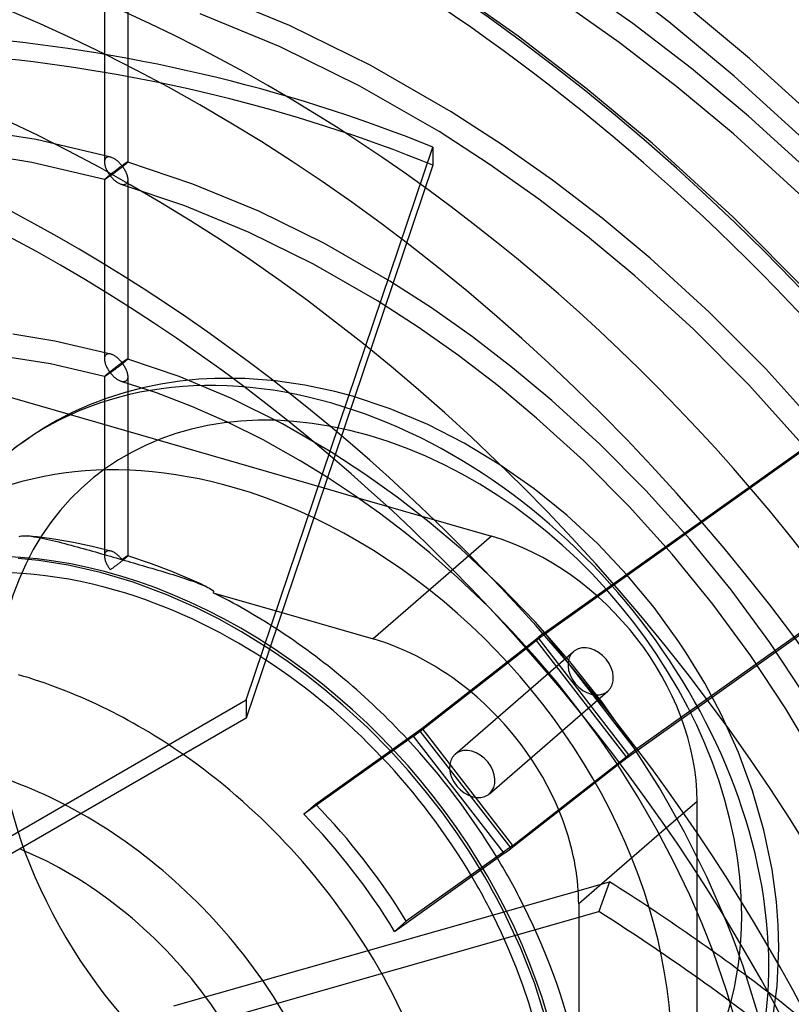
# Model space of a CAD drawing. Header units: millimetres. Extents: x -151 to 144, y -192 to 186.
# Tile 12 of 16: x 8 to 75, y 17 to 101. Entities that reach past the tile are written whole.
import ezdxf

# ---------------------------------------------------------------- set-up
doc = ezdxf.new("R2010")
doc.units = ezdxf.units.MM
doc.layers.add('HIDDEN', color=7, linetype='Continuous')
doc.layers.add('THICK', color=7, linetype='Continuous')

msp = doc.modelspace()

# ---------------------------------------------------------------- linework, layer by layer
at = {"layer": 'HIDDEN'}
for p, q in [((64.265, 100.898), (58.512, 105.31)), ((15.762, 104.255), (15.762, 88.84)), ((17.762, 104.255), (17.762, 88.84)), ((61.177, 100.73), (56.051, 104.344)), ((31.663, 100.569), (24.683, 103.442)), ((51.316, 99.662), (45.387, 103.843)), ((59.992, 99.119), (54.932, 102.687)), ((71.195, 97.733), (65.513, 102.461)), ((30.848, 98.742), (23.995, 101.564)), ((66.206, 96.873), (61.177, 100.73)), ((69.886, 96.221), (64.265, 100.898)), ((38.643, 97.14), (31.663, 100.569)), ((57.132, 95.202), (51.316, 99.662)), ((64.958, 95.31), (59.992, 99.119)), ((37.707, 95.373), (30.848, 98.742)), ((78.143, 91.407), (71.195, 97.733)), ((45.563, 93.166), (38.643, 97.14)), ((71.119, 92.785), (66.206, 96.873)), ((76.76, 89.962), (69.886, 96.221)), ((44.512, 91.464), (37.707, 95.373)), ((62.814, 90.475), (57.132, 95.202)), ((69.81, 91.273), (64.958, 95.31)), ((49.952, 90.329), (45.563, 93.166)), ((77.127, 87.315), (71.119, 92.785)), ((9.886, 90.776), (5.21, 91.525)), ((48.833, 88.672), (44.512, 91.464)), ((16.316, 89.261), (9.886, 90.776)), ((75.744, 85.87), (69.81, 91.273)), ((27.95, 42.647), (43.978, 90.133)), ((43.978, 90.133), (43.978, 88.583)), ((54.276, 87.28), (49.952, 90.329)), ((69.762, 84.148), (62.814, 90.475)), ((9.508, 88.812), (4.957, 89.541)), ((15.764, 87.338), (9.508, 88.812)), ((15.765, 88.902), (15.762, 88.837)), ((15.762, 88.837), (15.765, 88.774)), ((15.772, 88.963), (15.765, 88.902)), ((15.785, 89.021), (15.772, 88.963)), ((15.804, 89.075), (15.785, 89.021)), ((15.829, 89.124), (15.804, 89.075)), ((15.86, 89.168), (15.829, 89.124)), ((15.896, 89.205), (15.86, 89.168)), ((15.937, 89.235), (15.896, 89.205)), ((15.983, 89.258), (15.937, 89.235)), ((16.032, 89.275), (15.983, 89.258)), ((16.085, 89.284), (16.032, 89.275)), ((16.14, 89.287), (16.085, 89.284)), ((16.197, 89.284), (16.14, 89.287)), ((16.256, 89.275), (16.197, 89.284)), ((16.317, 89.26), (16.256, 89.275)), ((16.376, 89.241), (16.317, 89.26)), ((16.436, 89.218), (16.376, 89.241)), ((16.496, 89.191), (16.436, 89.218)), ((16.556, 89.16), (16.496, 89.191)), ((16.615, 89.125), (16.556, 89.16)), ((16.675, 89.088), (16.615, 89.125)), ((16.733, 89.048), (16.675, 89.088)), ((16.791, 89.005), (16.733, 89.048)), ((16.847, 88.959), (16.791, 89.005)), ((16.903, 88.912), (16.847, 88.959)), ((16.958, 88.862), (16.903, 88.912)), ((17.012, 88.81), (16.958, 88.862)), ((17.065, 88.757), (17.012, 88.81)), ((17.667, 88.8), (17.641, 88.784)), ((17.691, 88.814), (17.667, 88.8)), ((17.712, 88.825), (17.691, 88.814)), ((17.729, 88.834), (17.712, 88.825)), ((17.721, 88.789), (17.74, 88.808)), ((17.743, 88.84), (17.729, 88.834)), ((17.74, 88.808), (17.753, 88.823)), ((17.754, 88.843), (17.743, 88.84)), ((17.753, 88.823), (17.76, 88.834)), ((17.76, 88.844), (17.754, 88.843)), ((17.761, 88.843), (17.76, 88.844)), ((23.369, 86.958), (17.76, 88.844)), ((17.76, 88.834), (17.762, 88.841)), ((17.762, 88.843), (17.761, 88.843)), ((17.761, 88.843), (17.761, 88.843)), ((17.762, 88.842), (17.762, 88.843)), ((17.762, 88.841), (17.762, 88.842)), ((17.762, 88.841), (17.762, 88.841)), ((15.765, 88.774), (15.772, 88.709)), ((15.772, 88.709), (15.782, 88.643)), ((15.782, 88.643), (15.796, 88.576)), ((15.796, 88.576), (15.814, 88.509)), ((15.814, 88.509), (15.834, 88.441)), ((15.834, 88.441), (15.858, 88.373)), ((15.858, 88.373), (15.884, 88.305)), ((15.884, 88.305), (15.913, 88.238)), ((15.913, 88.238), (15.944, 88.171)), ((15.944, 88.171), (15.977, 88.105)), ((15.977, 88.105), (16.013, 88.039)), ((16.013, 88.039), (16.05, 87.973)), ((16.05, 87.973), (16.089, 87.909)), ((16.431, 87.906), (16.491, 87.953)), ((16.491, 87.953), (16.552, 87.999)), ((16.552, 87.999), (16.611, 88.045)), ((16.611, 88.045), (16.671, 88.09)), ((16.647, 87.94), (16.7, 87.979)), ((16.671, 88.09), (16.729, 88.135)), ((16.7, 87.979), (16.753, 88.019)), ((16.729, 88.135), (16.787, 88.179)), ((16.753, 88.019), (16.807, 88.059)), ((16.787, 88.179), (16.845, 88.222)), ((16.807, 88.059), (16.861, 88.1)), ((16.845, 88.222), (16.901, 88.264)), ((16.861, 88.1), (16.916, 88.142)), ((16.901, 88.264), (16.956, 88.305)), ((16.916, 88.142), (16.972, 88.184)), ((16.956, 88.305), (17.01, 88.345)), ((16.972, 88.184), (17.028, 88.226)), ((17.01, 88.345), (17.063, 88.383)), ((17.028, 88.226), (17.084, 88.269)), ((17.063, 88.383), (17.115, 88.421)), ((17.116, 88.701), (17.065, 88.757)), ((17.084, 88.269), (17.14, 88.312)), ((17.115, 88.421), (17.166, 88.458)), ((17.166, 88.645), (17.116, 88.701)), ((17.14, 88.312), (17.195, 88.355)), ((17.215, 88.587), (17.166, 88.645)), ((17.166, 88.458), (17.215, 88.493)), ((17.195, 88.355), (17.25, 88.398)), ((17.263, 88.527), (17.215, 88.587)), ((17.215, 88.493), (17.263, 88.527)), ((17.25, 88.398), (17.305, 88.441)), ((17.308, 88.56), (17.263, 88.527)), ((17.263, 88.527), (17.311, 88.463)), ((17.305, 88.441), (17.358, 88.483)), ((17.352, 88.591), (17.308, 88.56)), ((17.311, 88.463), (17.357, 88.398)), ((17.395, 88.62), (17.352, 88.591)), ((17.357, 88.398), (17.402, 88.331)), ((17.358, 88.483), (17.409, 88.524)), ((17.436, 88.649), (17.395, 88.62)), ((17.402, 88.331), (17.445, 88.264)), ((17.409, 88.524), (17.459, 88.564)), ((17.475, 88.675), (17.436, 88.649)), ((17.445, 88.264), (17.486, 88.195)), ((17.459, 88.564), (17.506, 88.602)), ((17.513, 88.701), (17.475, 88.675)), ((17.486, 88.195), (17.525, 88.125)), ((17.506, 88.602), (17.551, 88.639)), ((17.548, 88.724), (17.513, 88.701)), ((17.525, 88.125), (17.562, 88.055)), ((17.581, 88.746), (17.548, 88.724)), ((17.551, 88.639), (17.591, 88.673)), ((17.562, 88.055), (17.596, 87.984)), ((17.612, 88.766), (17.581, 88.746)), ((17.591, 88.673), (17.629, 88.705)), ((17.596, 87.984), (17.628, 87.912)), ((17.641, 88.784), (17.612, 88.766)), ((17.629, 88.705), (17.665, 88.737)), ((17.665, 88.737), (17.696, 88.765)), ((17.696, 88.765), (17.721, 88.789)), ((43.978, 88.583), (35.464, 63.359)), ((53.091, 85.669), (48.833, 88.672)), ((15.762, 87.34), (15.762, 71.926)), ((15.762, 87.34), (15.765, 87.346)), ((15.763, 87.339), (15.763, 87.34)), ((15.763, 87.34), (15.762, 87.34)), ((15.763, 87.338), (15.763, 87.339)), ((15.763, 87.339), (15.763, 87.339)), ((15.764, 87.338), (15.763, 87.338)), ((15.77, 87.338), (15.764, 87.338)), ((15.764, 87.338), (15.764, 87.338)), ((15.765, 87.346), (15.772, 87.357)), ((15.78, 87.342), (15.77, 87.338)), ((15.772, 87.357), (15.785, 87.371)), ((15.793, 87.348), (15.78, 87.342)), ((15.785, 87.371), (15.804, 87.39)), ((15.81, 87.357), (15.793, 87.348)), ((15.804, 87.39), (15.829, 87.413)), ((15.829, 87.368), (15.81, 87.357)), ((15.829, 87.413), (15.86, 87.441)), ((15.851, 87.382), (15.829, 87.368)), ((15.876, 87.397), (15.851, 87.382)), ((15.86, 87.441), (15.896, 87.473)), ((15.904, 87.415), (15.876, 87.397)), ((15.896, 87.473), (15.937, 87.508)), ((15.934, 87.435), (15.904, 87.415)), ((15.967, 87.456), (15.934, 87.435)), ((15.937, 87.508), (15.982, 87.546)), ((16.003, 87.48), (15.967, 87.456)), ((15.982, 87.546), (16.03, 87.586)), ((16.04, 87.506), (16.003, 87.48)), ((16.03, 87.586), (16.082, 87.629)), ((16.081, 87.534), (16.04, 87.506)), ((16.123, 87.563), (16.081, 87.534)), ((16.082, 87.629), (16.137, 87.673)), ((16.089, 87.909), (16.13, 87.845)), ((16.168, 87.594), (16.123, 87.563)), ((16.13, 87.845), (16.173, 87.783)), ((16.137, 87.673), (16.193, 87.718)), ((16.214, 87.627), (16.168, 87.594)), ((16.173, 87.783), (16.217, 87.721)), ((16.193, 87.718), (16.251, 87.765)), ((16.263, 87.661), (16.214, 87.627)), ((16.217, 87.721), (16.263, 87.661)), ((16.251, 87.765), (16.311, 87.811)), ((16.263, 87.661), (16.307, 87.693)), ((16.312, 87.599), (16.263, 87.661)), ((16.307, 87.693), (16.352, 87.725)), ((16.311, 87.811), (16.371, 87.859)), ((16.363, 87.538), (16.312, 87.599)), ((16.352, 87.725), (16.398, 87.759)), ((16.415, 87.48), (16.363, 87.538)), ((16.371, 87.859), (16.431, 87.906)), ((16.398, 87.759), (16.446, 87.793)), ((16.468, 87.423), (16.415, 87.48)), ((16.446, 87.793), (16.495, 87.829)), ((16.522, 87.368), (16.468, 87.423)), ((16.495, 87.829), (16.545, 87.865)), ((16.577, 87.316), (16.522, 87.368)), ((16.545, 87.865), (16.596, 87.902)), ((16.632, 87.266), (16.577, 87.316)), ((16.596, 87.902), (16.647, 87.94)), ((16.688, 87.219), (16.632, 87.266)), ((16.744, 87.174), (16.688, 87.219)), ((16.8, 87.132), (16.744, 87.174)), ((16.856, 87.093), (16.8, 87.132)), ((17.628, 87.912), (17.657, 87.84)), ((17.657, 87.84), (17.683, 87.768)), ((17.683, 87.768), (17.705, 87.696)), ((17.705, 87.696), (17.725, 87.624)), ((17.731, 87.131), (17.705, 87.07)), ((17.725, 87.624), (17.741, 87.552)), ((17.749, 87.197), (17.731, 87.131)), ((17.741, 87.552), (17.752, 87.481)), ((17.759, 87.269), (17.749, 87.197)), ((17.752, 87.481), (17.76, 87.412)), ((17.762, 87.344), (17.759, 87.269)), ((17.76, 87.412), (17.762, 87.344)), ((17.762, 87.34), (17.762, 71.926)), ((58.519, 84.027), (54.276, 87.28)), ((16.913, 87.057), (16.856, 87.093)), ((16.971, 87.023), (16.913, 87.057)), ((17.029, 86.993), (16.971, 87.023)), ((17.087, 86.966), (17.029, 86.993)), ((17.144, 86.942), (17.087, 86.966)), ((17.202, 86.923), (17.144, 86.942)), ((17.263, 86.907), (17.202, 86.923)), ((22.681, 85.081), (17.202, 86.923)), ((17.323, 86.897), (17.263, 86.907)), ((17.381, 86.893), (17.323, 86.897)), ((17.437, 86.895), (17.381, 86.893)), ((17.491, 86.904), (17.437, 86.895)), ((17.541, 86.92), (17.491, 86.904)), ((17.587, 86.943), (17.541, 86.92)), ((17.629, 86.973), (17.587, 86.943)), ((17.671, 87.017), (17.629, 86.973)), ((17.705, 87.07), (17.671, 87.017)), ((29.023, 84.625), (23.369, 86.958)), ((57.27, 82.464), (53.091, 85.669)), ((28.207, 82.799), (22.681, 85.081)), ((34.675, 81.845), (29.023, 84.625)), ((62.663, 80.579), (58.519, 84.027)), ((76.425, 77.449), (69.762, 84.148)), ((33.738, 80.077), (28.207, 82.799)), ((61.353, 79.067), (57.27, 82.464)), ((40.278, 78.625), (34.675, 81.845)), ((53.601, 48.436), (98.45, 80.338)), ((67.73, 75.965), (62.663, 80.579)), ((39.227, 76.923), (33.738, 80.077)), ((96.838, 79.036), (52.855, 47.751)), ((66.347, 74.52), (61.353, 79.067)), ((43.853, 76.314), (40.278, 78.625)), ((42.734, 74.657), (39.227, 76.923)), ((47.376, 73.831), (43.853, 76.314)), ((72.59, 71.079), (67.73, 75.965)), ((46.19, 72.22), (42.734, 74.657)), ((71.137, 69.704), (66.347, 74.52)), ((11.51, 73.472), (7.895, 74.051)), ((50.831, 71.181), (47.376, 73.831)), ((16.315, 72.346), (11.51, 73.472)), ((11.132, 71.508), (7.641, 72.067)), ((15.765, 71.987), (15.762, 71.923)), ((15.762, 71.923), (15.765, 71.859)), ((15.772, 72.049), (15.765, 71.987)), ((15.785, 72.106), (15.772, 72.049)), ((15.804, 72.16), (15.785, 72.106)), ((15.829, 72.21), (15.804, 72.16)), ((15.86, 72.253), (15.829, 72.21)), ((15.896, 72.29), (15.86, 72.253)), ((15.937, 72.32), (15.896, 72.29)), ((15.982, 72.343), (15.937, 72.32)), ((16.032, 72.36), (15.982, 72.343)), ((16.084, 72.369), (16.032, 72.36)), ((16.139, 72.372), (16.084, 72.369)), ((16.196, 72.369), (16.139, 72.372)), ((16.255, 72.36), (16.196, 72.369)), ((16.316, 72.346), (16.255, 72.36)), ((16.375, 72.327), (16.316, 72.346)), ((16.435, 72.304), (16.375, 72.327)), ((16.495, 72.277), (16.435, 72.304)), ((16.555, 72.246), (16.495, 72.277)), ((16.615, 72.212), (16.555, 72.246)), ((16.674, 72.174), (16.615, 72.212)), ((16.733, 72.134), (16.674, 72.174)), ((16.79, 72.091), (16.733, 72.134)), ((16.847, 72.046), (16.79, 72.091)), ((16.903, 71.998), (16.847, 72.046)), ((16.958, 71.948), (16.903, 71.998)), ((17.012, 71.897), (16.958, 71.948)), ((17.065, 71.843), (17.012, 71.897)), ((17.667, 71.886), (17.641, 71.87)), ((17.691, 71.899), (17.667, 71.886)), ((17.711, 71.911), (17.691, 71.899)), ((17.729, 71.919), (17.711, 71.911)), ((17.721, 71.874), (17.74, 71.893)), ((17.743, 71.926), (17.729, 71.919)), ((17.74, 71.893), (17.753, 71.908)), ((17.753, 71.929), (17.743, 71.926)), ((17.76, 71.929), (17.753, 71.929)), ((17.753, 71.908), (17.76, 71.919)), ((17.761, 71.929), (17.76, 71.929)), ((22.174, 70.43), (17.76, 71.929)), ((17.76, 71.919), (17.762, 71.926)), ((17.762, 71.928), (17.761, 71.929)), ((17.761, 71.929), (17.761, 71.929)), ((17.762, 71.927), (17.762, 71.928)), ((17.762, 71.928), (17.762, 71.928)), ((17.762, 71.926), (17.762, 71.927)), ((49.582, 69.618), (46.19, 72.22)), ((15.764, 70.423), (11.132, 71.508)), ((15.765, 71.859), (15.772, 71.794)), ((15.772, 71.794), (15.782, 71.729)), ((15.782, 71.729), (15.796, 71.662)), ((15.796, 71.662), (15.814, 71.595)), ((15.814, 71.595), (15.834, 71.527)), ((15.834, 71.527), (15.858, 71.459)), ((15.858, 71.459), (15.884, 71.391)), ((15.884, 71.391), (15.913, 71.324)), ((15.913, 71.324), (15.944, 71.257)), ((15.944, 71.257), (15.978, 71.191)), ((15.978, 71.191), (16.013, 71.125)), ((16.013, 71.125), (16.05, 71.06)), ((16.05, 71.06), (16.089, 70.995)), ((16.479, 71.029), (16.538, 71.075)), ((16.538, 71.075), (16.597, 71.12)), ((16.597, 71.12), (16.656, 71.165)), ((16.647, 71.027), (16.699, 71.065)), ((16.656, 71.165), (16.714, 71.209)), ((16.699, 71.065), (16.753, 71.105)), ((16.714, 71.209), (16.771, 71.252)), ((16.753, 71.105), (16.807, 71.145)), ((16.771, 71.252), (16.828, 71.296)), ((16.807, 71.145), (16.861, 71.186)), ((16.828, 71.296), (16.885, 71.338)), ((16.861, 71.186), (16.917, 71.228)), ((16.885, 71.338), (16.941, 71.38)), ((16.917, 71.228), (16.972, 71.27)), ((16.941, 71.38), (16.997, 71.421)), ((16.972, 71.27), (17.028, 71.312)), ((16.997, 71.421), (17.052, 71.462)), ((17.028, 71.312), (17.084, 71.355)), ((17.052, 71.462), (17.107, 71.502)), ((17.116, 71.788), (17.065, 71.843)), ((17.084, 71.355), (17.14, 71.398)), ((17.107, 71.502), (17.16, 71.54)), ((17.166, 71.731), (17.116, 71.788)), ((17.14, 71.398), (17.195, 71.441)), ((17.16, 71.54), (17.212, 71.578)), ((17.215, 71.673), (17.166, 71.731)), ((17.195, 71.441), (17.251, 71.484)), ((17.212, 71.578), (17.263, 71.614)), ((17.263, 71.614), (17.215, 71.673)), ((17.251, 71.484), (17.305, 71.526)), ((17.308, 71.646), (17.263, 71.614)), ((17.263, 71.614), (17.313, 71.546)), ((17.305, 71.526), (17.358, 71.568)), ((17.352, 71.677), (17.308, 71.646)), ((17.313, 71.546), (17.362, 71.478)), ((17.395, 71.707), (17.352, 71.677)), ((17.358, 71.568), (17.41, 71.609)), ((17.362, 71.478), (17.409, 71.408)), ((17.436, 71.735), (17.395, 71.707)), ((17.409, 71.408), (17.453, 71.338)), ((17.41, 71.609), (17.459, 71.649)), ((17.475, 71.762), (17.436, 71.735)), ((17.453, 71.338), (17.494, 71.267)), ((17.459, 71.649), (17.506, 71.688)), ((17.512, 71.787), (17.475, 71.762)), ((17.494, 71.267), (17.533, 71.196)), ((17.506, 71.688), (17.551, 71.724)), ((17.548, 71.81), (17.512, 71.787)), ((17.533, 71.196), (17.57, 71.125)), ((17.581, 71.832), (17.548, 71.81)), ((17.551, 71.724), (17.591, 71.759)), ((17.57, 71.125), (17.603, 71.054)), ((17.612, 71.852), (17.581, 71.832)), ((17.591, 71.759), (17.629, 71.79)), ((17.603, 71.054), (17.634, 70.983)), ((17.641, 71.87), (17.612, 71.852)), ((17.629, 71.79), (17.665, 71.822)), ((17.665, 71.822), (17.696, 71.85)), ((17.696, 71.85), (17.721, 71.874)), ((54.206, 68.373), (50.831, 71.181)), ((77.214, 65.946), (72.59, 71.079)), ((15.762, 70.426), (15.762, 55.01)), ((15.762, 70.426), (15.765, 70.432)), ((15.763, 70.425), (15.762, 70.426)), ((15.763, 70.424), (15.763, 70.425)), ((15.763, 70.425), (15.763, 70.425)), ((15.764, 70.424), (15.763, 70.424)), ((15.763, 70.424), (15.763, 70.424)), ((15.77, 70.424), (15.764, 70.423)), ((15.764, 70.423), (15.764, 70.424)), ((15.765, 70.432), (15.772, 70.442)), ((15.78, 70.427), (15.77, 70.424)), ((15.772, 70.442), (15.785, 70.456)), ((15.793, 70.434), (15.78, 70.427)), ((15.785, 70.456), (15.804, 70.475)), ((15.809, 70.443), (15.793, 70.434)), ((15.804, 70.475), (15.829, 70.498)), ((15.829, 70.454), (15.809, 70.443)), ((15.829, 70.498), (15.86, 70.526)), ((15.851, 70.468), (15.829, 70.454)), ((15.876, 70.483), (15.851, 70.468)), ((15.86, 70.526), (15.896, 70.558)), ((15.904, 70.501), (15.876, 70.483)), ((15.896, 70.558), (15.936, 70.592)), ((15.934, 70.521), (15.904, 70.501)), ((15.967, 70.543), (15.934, 70.521)), ((15.936, 70.592), (15.98, 70.629)), ((16.003, 70.567), (15.967, 70.543)), ((15.98, 70.629), (16.028, 70.669)), ((16.041, 70.592), (16.003, 70.567)), ((16.028, 70.669), (16.078, 70.71)), ((16.081, 70.62), (16.041, 70.592)), ((16.078, 70.71), (16.132, 70.754)), ((16.123, 70.65), (16.081, 70.62)), ((16.089, 70.995), (16.13, 70.932)), ((16.168, 70.681), (16.123, 70.65)), ((16.13, 70.932), (16.173, 70.869)), ((16.132, 70.754), (16.187, 70.799)), ((16.214, 70.713), (16.168, 70.681)), ((16.173, 70.869), (16.217, 70.808)), ((16.187, 70.799), (16.244, 70.844)), ((16.263, 70.748), (16.214, 70.713)), ((16.217, 70.808), (16.263, 70.748)), ((16.244, 70.844), (16.302, 70.89)), ((16.263, 70.748), (16.307, 70.779)), ((16.312, 70.686), (16.263, 70.748)), ((16.302, 70.89), (16.361, 70.936)), ((16.307, 70.779), (16.352, 70.812)), ((16.363, 70.625), (16.312, 70.686)), ((16.352, 70.812), (16.398, 70.845)), ((16.361, 70.936), (16.42, 70.983)), ((16.415, 70.566), (16.363, 70.625)), ((16.398, 70.845), (16.446, 70.88)), ((16.468, 70.51), (16.415, 70.566)), ((16.42, 70.983), (16.479, 71.029)), ((16.446, 70.88), (16.495, 70.915)), ((16.522, 70.455), (16.468, 70.51)), ((16.495, 70.915), (16.545, 70.951)), ((16.576, 70.403), (16.522, 70.455)), ((16.545, 70.951), (16.595, 70.989)), ((16.631, 70.353), (16.576, 70.403)), ((16.595, 70.989), (16.647, 71.027)), ((16.687, 70.306), (16.631, 70.353)), ((16.743, 70.261), (16.687, 70.306)), ((16.799, 70.219), (16.743, 70.261)), ((16.855, 70.18), (16.799, 70.219)), ((17.634, 70.983), (17.662, 70.913)), ((17.662, 70.913), (17.686, 70.843)), ((17.686, 70.843), (17.708, 70.772)), ((17.731, 70.215), (17.705, 70.155)), ((17.708, 70.772), (17.727, 70.702)), ((17.727, 70.702), (17.742, 70.632)), ((17.749, 70.282), (17.731, 70.215)), ((17.742, 70.632), (17.753, 70.563)), ((17.759, 70.354), (17.749, 70.282)), ((17.753, 70.563), (17.76, 70.495)), ((17.762, 70.429), (17.759, 70.354)), ((17.76, 70.495), (17.762, 70.429)), ((17.762, 70.426), (17.762, 55.01)), ((26.62, 68.572), (22.174, 70.43)), ((23.882, 70.19), (22.229, 70.024)), ((25.24, 70.265), (23.882, 70.19)), ((27.814, 70.258), (25.24, 70.265)), ((30.464, 70.057), (27.814, 70.258)), ((106.258, 70.276), (61.409, 38.374)), ((4.854, 69.454), (34.621, 60.861)), ((16.912, 70.143), (16.855, 70.18)), ((16.97, 70.11), (16.912, 70.143)), ((17.028, 70.079), (16.97, 70.11)), ((17.085, 70.052), (17.028, 70.079)), ((17.143, 70.028), (17.085, 70.052)), ((17.201, 70.009), (17.143, 70.028)), ((17.262, 69.993), (17.201, 70.009)), ((20.232, 69.012), (17.201, 70.009)), ((17.322, 69.982), (17.262, 69.993)), ((17.38, 69.978), (17.322, 69.982)), ((17.437, 69.98), (17.38, 69.978)), ((17.49, 69.989), (17.437, 69.98)), ((17.541, 70.005), (17.49, 69.989)), ((19.054, 69.456), (17.534, 69.06)), ((17.587, 70.028), (17.541, 70.005)), ((17.629, 70.058), (17.587, 70.028)), ((17.671, 70.102), (17.629, 70.058)), ((17.705, 70.155), (17.671, 70.102)), ((20.62, 69.778), (19.054, 69.456)), ((22.229, 70.024), (20.62, 69.778)), ((32.987, 69.687), (30.464, 70.057)), ((35.552, 69.138), (32.987, 69.687)), ((52.897, 66.861), (49.582, 69.618)), ((75.696, 64.644), (71.137, 69.704)), ((15.985, 68.566), (14.489, 67.996)), ((17.534, 69.06), (15.985, 68.566)), ((23.272, 67.846), (20.232, 69.012)), ((31.072, 66.352), (26.62, 68.572)), ((37.081, 68.728), (35.552, 69.138)), ((40.32, 67.653), (37.081, 68.728)), ((60.663, 37.689), (104.645, 68.975)), ((14.489, 67.996), (13.045, 67.353)), ((26.327, 66.504), (23.272, 67.846)), ((43.561, 66.292), (40.32, 67.653)), ((58.333, 64.615), (54.206, 68.373)), ((13.045, 67.353), (11.656, 66.638)), ((56.95, 63.17), (52.897, 66.861)), ((11.656, 66.638), (10.403, 65.905)), ((29.389, 64.983), (26.327, 66.504)), ((35.301, 63.892), (31.072, 66.352)), ((46.683, 64.699), (43.561, 66.292)), ((10.403, 65.905), (9.198, 65.112)), ((9.198, 65.112), (8.043, 64.262)), ((32.638, 63.164), (29.389, 64.983)), ((49.749, 62.849), (46.683, 64.699)), ((62.291, 60.636), (58.333, 64.615)), ((38.133, 62.042), (35.301, 63.892)), ((34.926, 61.764), (32.638, 63.164)), ((52.677, 60.791), (49.749, 62.849)), ((60.838, 59.261), (56.95, 63.17)), ((40.921, 60.051), (38.133, 62.042)), ((43.652, 57.925), (40.921, 60.051)), ((55.497, 58.51), (52.677, 60.791)), ((66.057, 56.455), (62.291, 60.636)), ((37.548, 60.016), (49.021, 56.704)), ((64.539, 55.154), (60.838, 59.261)), ((58.159, 56.046), (55.497, 58.51)), ((46.374, 55.618), (43.652, 57.925)), ((8.42, 56.676), (8.519, 56.721)), ((8.519, 56.721), (8.646, 56.742)), ((8.646, 56.742), (8.781, 56.749)), ((8.781, 56.749), (8.92, 56.748)), ((8.92, 56.748), (9.057, 56.741)), ((9.057, 56.741), (9.185, 56.73)), ((9.578, 56.692), (9.185, 56.73)), ((9.186, 56.73), (9.457, 56.7)), ((9.457, 56.7), (9.725, 56.661)), ((9.972, 56.65), (9.578, 56.692)), ((9.725, 56.661), (9.99, 56.617)), ((49.021, 56.704), (45.536, 53.686)), ((11.241, 56.476), (9.972, 56.65)), ((9.99, 56.617), (10.254, 56.569)), ((10.254, 56.569), (10.517, 56.517)), ((10.517, 56.517), (10.78, 56.461)), ((10.78, 56.461), (11.043, 56.403)), ((11.043, 56.403), (11.306, 56.342)), ((13.099, 56.174), (11.241, 56.476)), ((11.306, 56.342), (11.569, 56.279)), ((11.569, 56.279), (11.833, 56.215)), ((11.833, 56.215), (12.097, 56.148)), ((12.097, 56.148), (12.361, 56.08)), ((12.361, 56.08), (12.625, 56.011)), ((12.625, 56.011), (12.889, 55.941)), ((12.889, 55.941), (13.153, 55.869)), ((14.696, 55.837), (13.099, 56.174)), ((13.153, 55.869), (13.418, 55.797)), ((16.313, 55.431), (14.696, 55.837)), ((60.665, 53.399), (58.159, 56.046)), ((69.612, 52.096), (66.057, 56.455)), ((13.418, 55.797), (13.682, 55.724)), ((13.682, 55.724), (13.945, 55.651)), ((13.945, 55.651), (14.208, 55.577)), ((14.208, 55.577), (14.47, 55.503)), ((14.47, 55.503), (14.732, 55.428)), ((14.732, 55.428), (14.992, 55.354)), ((14.992, 55.354), (15.251, 55.28)), ((15.251, 55.28), (15.509, 55.206)), ((15.509, 55.206), (15.766, 55.132)), ((15.765, 55.071), (15.762, 55.007)), ((15.762, 55.007), (15.765, 54.944)), ((15.772, 55.133), (15.765, 55.071)), ((15.766, 55.132), (16.021, 55.059)), ((15.786, 55.191), (15.772, 55.133)), ((15.805, 55.245), (15.786, 55.191)), ((15.829, 55.294), (15.805, 55.245)), ((15.86, 55.337), (15.829, 55.294)), ((15.896, 55.374), (15.86, 55.337)), ((15.937, 55.404), (15.896, 55.374)), ((15.982, 55.427), (15.937, 55.404)), ((16.031, 55.443), (15.982, 55.427)), ((16.021, 55.059), (16.273, 54.986)), ((16.083, 55.453), (16.031, 55.443)), ((16.138, 55.456), (16.083, 55.453)), ((16.195, 55.454), (16.138, 55.456)), ((16.254, 55.445), (16.195, 55.454)), ((16.314, 55.431), (16.254, 55.445)), ((16.273, 54.986), (16.524, 54.913)), ((16.374, 55.413), (16.314, 55.431)), ((16.434, 55.39), (16.374, 55.413)), ((16.494, 55.363), (16.434, 55.39)), ((16.554, 55.332), (16.494, 55.363)), ((16.614, 55.298), (16.554, 55.332)), ((16.673, 55.261), (16.614, 55.298)), ((16.732, 55.22), (16.673, 55.261)), ((16.79, 55.177), (16.732, 55.22)), ((16.847, 55.132), (16.79, 55.177)), ((16.903, 55.085), (16.847, 55.132)), ((16.958, 55.035), (16.903, 55.085)), ((17.012, 54.983), (16.958, 55.035)), ((17.064, 54.93), (17.012, 54.983)), ((17.666, 54.971), (17.64, 54.955)), ((17.69, 54.984), (17.666, 54.971)), ((17.711, 54.996), (17.69, 54.984)), ((17.728, 55.004), (17.711, 54.996)), ((17.72, 54.958), (17.739, 54.977)), ((17.743, 55.01), (17.728, 55.004)), ((17.739, 54.977), (17.753, 54.993)), ((17.753, 55.014), (17.743, 55.01)), ((17.76, 55.014), (17.753, 55.014)), ((17.753, 54.993), (17.76, 55.004)), ((17.761, 55.014), (17.76, 55.014)), ((19.812, 54.326), (17.76, 55.014)), ((17.76, 55.004), (17.762, 55.011)), ((17.761, 55.013), (17.761, 55.014)), ((17.762, 55.013), (17.761, 55.013)), ((17.762, 55.012), (17.762, 55.013)), ((17.762, 55.011), (17.762, 55.012)), ((17.762, 55.011), (17.762, 55.011)), ((49.709, 52.516), (46.374, 55.618)), ((68.032, 50.87), (64.539, 55.154)), ((10.126, 54.617), (8.346, 54.793)), ((12.632, 54.227), (10.126, 54.617)), ((15.423, 53.599), (12.632, 54.227)), ((15.765, 54.944), (15.772, 54.879)), ((15.772, 54.879), (15.782, 54.813)), ((15.782, 54.813), (15.796, 54.747)), ((15.796, 54.747), (15.814, 54.679)), ((15.814, 54.679), (15.835, 54.612)), ((15.835, 54.612), (15.858, 54.544)), ((15.858, 54.544), (15.884, 54.477)), ((15.884, 54.477), (15.913, 54.41)), ((15.913, 54.41), (15.944, 54.343)), ((15.944, 54.343), (15.978, 54.276)), ((15.978, 54.276), (16.013, 54.211)), ((16.013, 54.211), (16.05, 54.146)), ((16.05, 54.146), (16.09, 54.081)), ((16.524, 54.913), (16.773, 54.842)), ((16.609, 54.085), (16.663, 54.124)), ((16.663, 54.124), (16.718, 54.165)), ((16.718, 54.165), (16.773, 54.206)), ((16.773, 54.842), (17.019, 54.771)), ((16.773, 54.206), (16.83, 54.248)), ((16.83, 54.248), (16.887, 54.291)), ((16.887, 54.291), (16.944, 54.334)), ((16.944, 54.334), (17.002, 54.378)), ((17.002, 54.378), (17.06, 54.422)), ((17.019, 54.771), (17.263, 54.7)), ((17.06, 54.422), (17.119, 54.466)), ((17.116, 54.875), (17.064, 54.93)), ((17.166, 54.818), (17.116, 54.875)), ((17.119, 54.466), (17.177, 54.511)), ((17.215, 54.76), (17.166, 54.818)), ((17.177, 54.511), (17.234, 54.555)), ((17.263, 54.7), (17.215, 54.76)), ((17.234, 54.555), (17.291, 54.599)), ((17.308, 54.732), (17.263, 54.7)), ((17.263, 54.7), (17.509, 54.629)), ((17.291, 54.599), (17.346, 54.643)), ((17.352, 54.763), (17.308, 54.732)), ((17.346, 54.643), (17.4, 54.686)), ((17.394, 54.793), (17.352, 54.763)), ((17.435, 54.821), (17.394, 54.793)), ((17.4, 54.686), (17.452, 54.728)), ((17.474, 54.848), (17.435, 54.821)), ((17.452, 54.728), (17.502, 54.768)), ((17.512, 54.873), (17.474, 54.848)), ((17.502, 54.768), (17.548, 54.806)), ((17.509, 54.629), (17.758, 54.557)), ((17.547, 54.896), (17.512, 54.873)), ((17.58, 54.918), (17.547, 54.896)), ((17.548, 54.806), (17.59, 54.841)), ((17.611, 54.937), (17.58, 54.918)), ((17.59, 54.841), (17.629, 54.874)), ((17.64, 54.955), (17.611, 54.937)), ((17.629, 54.874), (17.665, 54.906)), ((17.665, 54.906), (17.696, 54.934)), ((17.696, 54.934), (17.72, 54.958)), ((17.758, 54.557), (18.009, 54.485)), ((18.009, 54.485), (18.263, 54.411)), ((18.263, 54.411), (18.519, 54.338)), ((18.519, 54.338), (18.776, 54.263)), ((18.776, 54.263), (19.035, 54.188)), ((19.035, 54.188), (19.296, 54.112)), ((21.551, 53.675), (19.812, 54.326)), ((18.235, 52.762), (15.423, 53.599)), ((16.09, 54.081), (16.13, 54.018)), ((16.13, 54.018), (16.173, 53.956)), ((16.173, 53.956), (16.217, 53.894)), ((16.217, 53.894), (16.263, 53.834)), ((16.263, 53.834), (16.308, 53.867)), ((16.308, 53.867), (16.355, 53.901)), ((16.355, 53.901), (16.404, 53.935)), ((16.404, 53.935), (16.453, 53.971)), ((16.453, 53.971), (16.504, 54.008)), ((16.504, 54.008), (16.556, 54.046)), ((16.556, 54.046), (16.609, 54.085)), ((19.296, 54.112), (19.557, 54.036)), ((19.557, 54.036), (19.819, 53.96)), ((19.819, 53.96), (20.081, 53.883)), ((20.081, 53.883), (20.344, 53.805)), ((20.344, 53.805), (20.606, 53.728)), ((20.606, 53.728), (20.868, 53.649)), ((20.868, 53.649), (21.129, 53.57)), ((21.129, 53.57), (21.389, 53.491)), ((21.389, 53.491), (21.647, 53.411)), ((23.086, 53.023), (21.551, 53.675)), ((21.647, 53.411), (21.904, 53.331)), ((21.904, 53.331), (22.159, 53.25)), ((62.993, 50.594), (60.665, 53.399)), ((21.129, 51.685), (18.235, 52.762)), ((22.159, 53.25), (22.411, 53.169)), ((22.411, 53.169), (22.66, 53.087)), ((22.66, 53.087), (22.905, 53.004)), ((22.905, 53.004), (23.148, 52.92)), ((24.087, 52.578), (23.086, 53.023)), ((23.148, 52.92), (23.386, 52.835)), ((23.386, 52.835), (23.62, 52.749)), ((23.62, 52.749), (23.848, 52.661)), ((23.848, 52.661), (24.071, 52.572)), ((24.071, 52.572), (24.288, 52.48)), ((24.293, 52.481), (24.087, 52.578)), ((24.288, 52.48), (24.496, 52.385)), ((24.499, 52.384), (24.293, 52.481)), ((52.812, 49.314), (49.709, 52.516)), ((23.716, 50.541), (21.129, 51.685)), ((24.499, 52.384), (24.645, 52.312)), ((24.645, 52.312), (24.784, 52.237)), ((24.784, 52.237), (24.916, 52.156)), ((24.916, 52.156), (25.039, 52.064)), ((25.039, 52.064), (25.122, 51.965)), ((25.122, 51.965), (25.105, 51.859)), ((25.105, 51.859), (31.007, 50.155)), ((72.938, 47.581), (69.612, 52.096)), ((71.298, 46.435), (68.032, 50.87)), ((25.605, 49.59), (23.716, 50.541)), ((50.78, 48.562), (48.735, 50.667)), ((65.125, 47.652), (62.993, 50.594)), ((27.549, 48.506), (25.605, 49.59)), ((55.754, 45.954), (52.812, 49.314)), ((29.949, 47.018), (27.549, 48.506)), ((52.757, 46.384), (50.78, 48.562)), ((61.409, 38.374), (53.601, 48.436)), ((51.932, 47.15), (53.022, 48.001)), ((51.995, 47.079), (52.855, 47.751)), ((52.855, 47.751), (60.663, 37.689)), ((60.83, 37.94), (53.022, 48.001)), ((65.758, 46.693), (65.125, 47.652)), ((76.016, 42.935), (72.938, 47.581)), ((45.896, 37.989), (56.071, 46.8)), ((67.341, 44.082), (65.758, 46.693)), ((54.658, 44.139), (52.757, 46.384)), ((58.518, 42.453), (55.754, 45.954)), ((74.322, 41.872), (71.298, 46.435)), ((56.479, 41.834), (54.658, 44.139)), ((68.757, 41.414), (67.341, 44.082)), ((48.842, 34.587), (59.017, 43.399)), ((5, 29.397), (27.95, 42.647)), ((27.95, 42.647), (27.95, 41.097)), ((61.09, 38.833), (58.518, 42.453)), ((58.216, 39.474), (56.479, 41.834)), ((77.089, 37.207), (74.322, 41.872)), ((70.237, 38.143), (68.757, 41.414)), ((50.866, 30.159), (43.058, 40.221)), ((59.864, 37.065), (58.216, 39.474)), ((41.86, 36.594), (40.329, 38.28)), ((63.457, 35.112), (61.09, 38.833)), ((71.458, 34.841), (70.237, 38.143)), ((50.866, 30.159), (60.83, 37.94)), ((60.052, 37.212), (60.663, 37.689)), ((43.326, 34.85), (41.86, 36.594)), ((44.742, 33.025), (43.326, 34.85)), ((65.613, 31.303), (63.457, 35.112)), ((72.436, 31.452), (71.458, 34.841)), ((66.688, 33.937), (63.438, 31.123)), ((66.688, 24.458), (66.688, 33.937)), ((46.089, 31.15), (44.742, 33.025)), ((67.532, 27.458), (65.613, 31.303)), ((73.134, 28.094), (72.436, 31.452)), ((47.127, 29.59), (46.089, 31.15)), ((50.866, 30.159), (41.699, 23.639)), ((48.094, 28.033), (47.127, 29.59)), ((73.508, 25.312), (73.134, 28.094)), ((69.052, 23.995), (67.532, 27.458)), ((58.506, 26.852), (56.513, 25.125)), ((56.513, 25.125), (56.513, 11.384)), ((73.659, 23.305), (73.508, 25.312)), ((51.51, 21.375), (50.073, 24.448)), ((41.699, 23.639), (40.699, 22.773)), ((73.709, 21.338), (73.659, 23.305)), ((66.688, -10.23), (66.688, 22.016)), ((52.703, 18.358), (51.51, 21.375)), ((73.566, 18.066), (73.709, 21.338)), ((69.252, 17.619), (68.064, 21.041)), ((72.018, 15.335), (70.92, 18.956)), ((53.761, 15.071), (52.703, 18.358)), ((73.15, 14.942), (73.566, 18.066)), ((70.248, 14.218), (69.252, 17.619))]:
    msp.add_line(p, q, dxfattribs=at)
for centre, major_axis, ratio, start_param, end_param in [((0, 0), (-94.63, 109.27), 0.75, -2.427868, -0.857072), ((0, 0), (93.321, -107.758), 0.75, 0.713724, 2.284521), ((0, 0), (-81.799, 94.453), 0.75, -2.427868, 0), ((-7.75, -5.937), (-122.4, 0), 0.866025, -2.007129, -1.319036), ((-7.75, -7.487), (122.4, 0), 0.866025, 1.134464, 1.782398), ((35.312, 30.582), (-28.379, 32.77), 0.75, -0.857072, -0.000059), ((38.5, 33.342), (-24.206, 27.95), 0.75, -0.857072, 0.713724), ((35.312, 30.582), (-28.379, 32.77), 0.75, -2.427868, -0.857072), ((38.5, 33.342), (-24.206, 27.95), 0.75, -2.427868, -0.857072), ((26.937, 23.329), (28.379, -32.77), 0.75, 2.284521, 3.141578), ((26.937, 23.329), (28.379, -32.77), 0.75, -0.000014, 2.284521), ((16.762, 14.517), (-29.394, 33.941), 0.75, -2.427868, 0), ((49.021, 39.037), (-13.355, 15.421), 0.75, -2.427868, -0.857072), ((26.937, 23.329), (28.379, -32.77), 0.75, 3.141578, 5.426113), ((16.762, 14.517), (-28.379, 32.77), 0.75, -0.857072, -0.000014), ((16.762, 14.517), (-28.379, 32.77), 0.75, -1.20688, -0.857072), ((16.762, 14.517), (30.703, -35.453), 0.75, 1.938608, 2.077648), ((53.101, 48.003), (0.79, 0.613), 0.047367, 0.849337, 1.634735), ((57.544, 45.1), (-1.473, 1.701), 0.75, -3.141514, -0.071674), ((16.762, 14.517), (-28.379, 32.77), 0.75, -0.000014, 2.284521), ((57.544, 45.1), (-1.473, 1.701), 0.75, 0.000079, 3.069919), ((57.544, 45.1), (-1.473, 1.701), 0.75, -0.071674, 0.000079), ((8.388, 7.264), (-28.379, 32.77), 0.75, -1.243079, -0.857072), ((38.846, 30.225), (13.355, -15.421), 0.75, 1.153653, 1.794965), ((57.544, 45.1), (-1.473, 1.701), 0.75, 3.069919, 3.141672), ((38.5, 33.342), (-24.206, 27.95), 0.75, 0.713724, 3.855317), ((35.312, 30.582), (-28.379, 32.77), 0.75, 0.713724, 2.284521), ((16.762, 14.517), (30.703, -35.453), 0.75, 1.34583, 1.621282), ((47.369, 36.288), (1.473, -1.701), 0.75, 3.069919, 3.141672), ((47.369, 36.288), (1.473, -1.701), 0.75, 0.000079, 3.069919), ((60.909, 37.941), (-0.79, -0.613), 0.047367, -2.292255, -1.506857), ((16.762, 14.517), (-28.379, 32.77), 0.75, -1.808428, -1.510251), ((47.369, 36.288), (1.473, -1.701), 0.75, -3.141514, -0.071674), ((5.2, 4.503), (-24.206, 27.95), 0.75, -1.127217, -0.857072), ((47.369, 36.288), (1.473, -1.701), 0.75, -0.071674, 0.000079), ((11.537, 9.992), (28.379, -32.77), 0.75, 1.351528, 1.646717), ((-6.975, -6.041), (-85.432, 98.649), 0.75, 0.713724, 2.91128), ((38.846, 30.225), (13.355, -15.421), 0.75, 0.713724, 0.778127), ((16.762, 14.517), (-29.394, 33.941), 0.75, 0.713724, 3.00713), ((16.762, 14.517), (30.703, -35.453), 0.75, 0.920597, 1.243907), ((16.762, 14.517), (-28.379, 32.77), 0.75, 3.141578, 4.386262), ((8.388, 7.264), (-28.379, 32.77), 0.75, -2.427868, -1.784195), ((35.312, 30.582), (-28.379, 32.77), 0.75, -2.486791, -2.427868), ((5.2, 4.503), (-24.206, 27.95), 0.75, -2.427868, -1.711987), ((5.2, 4.503), (20.032, -23.131), 0.75, 0.713724, 1.470937), ((35.312, 30.582), (-28.379, 32.77), 0.75, 2.284521, 3.796169), ((-7.286, -5.432), (-115.074, 41.711), 0.478659, -2.876876, -2.154561)]:
    msp.add_ellipse(centre, major_axis=major_axis, ratio=ratio, start_param=start_param, end_param=end_param, dxfattribs=at)
at = {"layer": 'THICK'}
for p, q in [((35.464, 63.359), (27.95, 41.097)), ((37.172, 60.276), (34.926, 61.764)), ((34.621, 60.861), (37.548, 60.016)), ((39.392, 58.695), (37.172, 60.276)), ((41.577, 57.025), (39.392, 58.695)), ((43.72, 55.271), (41.577, 57.025)), ((46.102, 53.173), (43.72, 55.271)), ((45.536, 53.686), (38.846, 47.892)), ((48.735, 50.667), (46.102, 53.173)), ((31.007, 50.155), (38.846, 47.892)), ((31.561, 45.918), (29.949, 47.018)), ((42.891, 39.97), (51.995, 47.079)), ((43.058, 40.221), (51.932, 47.15)), ((33.15, 44.751), (31.561, 45.918)), ((34.71, 43.52), (33.15, 44.751)), ((36.259, 42.207), (34.71, 43.52)), ((38.352, 40.279), (36.259, 42.207)), ((27.95, 41.097), (5, 27.847)), ((33.891, 33.7), (43.058, 40.221)), ((40.329, 38.28), (38.352, 40.279)), ((50.699, 29.909), (42.891, 39.97)), ((42.312, 39.535), (32.891, 32.834)), ((50.12, 29.474), (42.312, 39.535)), ((50.699, 29.909), (60.052, 37.212)), ((61.595, 34.328), (59.864, 37.065)), ((63.206, 31.546), (61.595, 34.328)), ((32.891, 32.834), (33.891, 33.7)), ((64.699, 28.719), (63.206, 31.546)), ((63.438, 31.123), (58.506, 26.852)), ((40.699, 22.773), (50.12, 29.474)), ((48.444, 27.442), (48.094, 28.033)), ((66.051, 25.893), (64.699, 28.719)), ((48.786, 26.847), (48.444, 27.442)), ((21.721, 16.366), (59.161, 27.038)), ((49.12, 26.249), (48.786, 26.847)), ((49.446, 25.65), (49.12, 26.249)), ((59.161, 27.038), (58.233, 24.479)), ((49.763, 25.05), (49.446, 25.65)), ((67.128, 23.415), (66.051, 25.893)), ((50.073, 24.448), (49.763, 25.05)), ((20.793, 13.807), (58.233, 24.479)), ((66.688, 22.016), (66.688, 24.458)), ((69.392, 23.154), (69.052, 23.995)), ((68.064, 21.041), (67.128, 23.415)), ((69.72, 22.315), (69.392, 23.154)), ((70.036, 21.475), (69.72, 22.315)), ((70.343, 20.634), (70.036, 21.475)), ((70.638, 19.793), (70.343, 20.634)), ((70.92, 18.956), (70.638, 19.793))]:
    msp.add_line(p, q, dxfattribs=at)
for centre, major_axis, ratio, start_param, end_param in [((-6.975, -6.041), (-85.432, 98.649), 0.75, -2.427868, -0.857072), ((-17.825, -15.437), (81.799, -94.453), 0.75, 0.713724, 3.141593), ((-12.245, -10.604), (-83.468, 96.381), 0.75, -2.427868, -0.857072), ((-17.825, -15.437), (-83.468, 96.381), 0.75, -3.141592, -0.857072), ((16.762, 14.517), (30.703, -35.453), 0.75, 1.621282, 1.938608), ((38.846, 30.225), (13.355, -15.421), 0.75, 1.794965, 2.284521), ((16.762, 14.517), (-28.379, 32.77), 0.75, -1.510251, -1.20688), ((42.812, 39.968), (0.79, 0.613), 0.047367, -2.292255, -1.506857), ((8.388, 7.264), (-28.379, 32.77), 0.75, -1.784195, -1.243079), ((38.846, 30.225), (13.355, -15.421), 0.75, 0.778127, 1.153653), ((5.2, 4.503), (-24.206, 27.95), 0.75, -1.711987, -1.127217), ((10.537, 9.126), (-28.379, 32.77), 0.75, -1.790064, -1.494876), ((5.2, 4.503), (20.032, -23.131), 0.75, 1.470937, 2.160555), ((50.62, 29.907), (-0.79, -0.613), 0.047367, 0.849337, 1.634735), ((16.762, 14.517), (30.703, -35.453), 0.75, 1.243907, 1.34583), ((16.762, 14.517), (-28.379, 32.77), 0.75, -1.896923, -1.808428), ((-7.286, -5.432), (-115.074, 41.711), 0.478659, -2.154561, -2.004211), ((-8.214, -7.991), (115.074, -41.711), 0.478659, 0.940554, 1.137382), ((35.312, 30.582), (-28.379, 32.77), 0.75, -2.487017, -2.486791)]:
    msp.add_ellipse(centre, major_axis=major_axis, ratio=ratio, start_param=start_param, end_param=end_param, dxfattribs=at)

doc.saveas('drawing.dxf')
